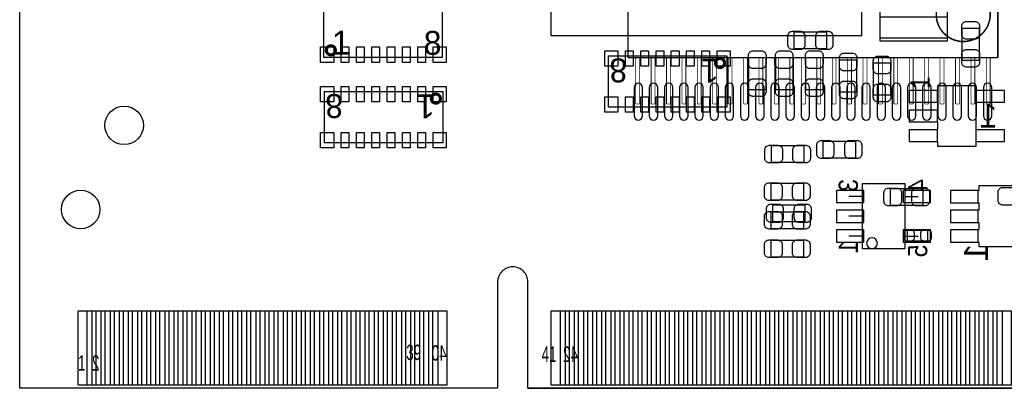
# Model space of a CAD drawing. Extents: x 7.2 to 74.8, y 34 to 67.
# Tile 1 of 7: x 7.2 to 39.7, y 34 to 46.1. Entities that reach past the tile are written whole.
import ezdxf
from ezdxf.enums import TextEntityAlignment as Align

# ---------------------------------------------------------------- set-up
doc = ezdxf.new("R2010")
doc.units = 0
for name, color, linetype in [('BG_OUTLINE', 3, 'CONTINUOUS'), ('PG_ASSEMBLY_BOTTOM', 140, 'CONTINUOUS'), ('PG_ASSEMBLY_TOP', 140, 'CONTINUOUS'), ('PIN_BOTTOM', 2, 'CONTINUOUS'), ('PIN_TOP', 160, 'CONTINUOUS')]:
    doc.layers.add(name, color=color, linetype=linetype)

msp = doc.modelspace()

# ---------------------------------------------------------------- linework, layer by layer
at = {"layer": 'BG_OUTLINE'}
msp.add_lwpolyline([(74.799952, 55.992776, 0.414214), (72.800972, 53.993796, 0.414214), (74.799952, 51.994816), (74.799952, 33.993836), (23.949152, 33.993836), (23.949152, 37.493956, 0.414214), (23.451312, 37.994336, 0.414214), (22.950932, 37.493956), (22.950932, 33.993836), (7.200392, 33.993836), (7.200392, 51.994816, 0.414214), (9.199372, 53.993796, 0.414214), (7.200392, 55.992776), (7.199884, 66.987928), (74.799952, 66.987928)], format="xyb", close=True, dxfattribs=at)
at = {"layer": 'PG_ASSEMBLY_BOTTOM'}
for points, const_width in [([(27.249882, 61.69787), (27.249882, 44.88307)], 0.0508), ([(39.441882, 44.88307), (39.441882, 61.69787)], 0.0508), ([(27.249882, 44.88307), (39.441882, 44.88307)], 0.0508), ([(27.503882, 43.35907), (27.503882, 44.88307)], 0.0254), ([(27.630882, 44.88307), (27.630882, 43.35907)], 0.0254), ([(28.011882, 43.35907), (28.011882, 44.88307)], 0.0254), ([(28.138882, 44.88307), (28.138882, 43.35907)], 0.0254), ([(28.519882, 43.35907), (28.519882, 44.88307)], 0.0254), ([(28.646882, 44.88307), (28.646882, 43.35907)], 0.0254), ([(29.027882, 43.35907), (29.027882, 44.88307)], 0.0254), ([(29.154882, 44.88307), (29.154882, 43.35907)], 0.0254), ([(29.535882, 43.35907), (29.535882, 44.88307)], 0.0254), ([(29.662882, 44.88307), (29.662882, 43.35907)], 0.0254), ([(30.043882, 43.35907), (30.043882, 44.88307)], 0.0254), ([(30.170882, 44.88307), (30.170882, 43.35907)], 0.0254), ([(30.551882, 43.35907), (30.551882, 44.88307)], 0.0254), ([(30.678882, 44.88307), (30.678882, 43.35907)], 0.0254), ([(31.059882, 43.35907), (31.059882, 44.88307)], 0.0254), ([(31.186882, 44.88307), (31.186882, 43.35907)], 0.0254), ([(31.567882, 43.35907), (31.567882, 44.88307)], 0.0254), ([(31.694882, 44.88307), (31.694882, 43.35907)], 0.0254), ([(32.075882, 43.35907), (32.075882, 44.88307)], 0.0254), ([(32.202882, 44.88307), (32.202882, 43.35907)], 0.0254), ([(32.583882, 43.35907), (32.583882, 44.88307)], 0.0254), ([(32.710882, 44.88307), (32.710882, 43.35907)], 0.0254), ([(32.964882, 43.35907), (32.964882, 44.88307)], 0.0254), ([(33.091882, 44.88307), (33.091882, 43.35907)], 0.0254), ([(33.472882, 43.35907), (33.472882, 44.88307)], 0.0254), ([(33.599882, 44.88307), (33.599882, 43.35907)], 0.0254), ([(33.980882, 43.35907), (33.980882, 44.88307)], 0.0254), ([(34.107882, 44.88307), (34.107882, 43.35907)], 0.0254), ([(34.488882, 43.35907), (34.488882, 44.88307)], 0.0254), ([(34.615882, 44.88307), (34.615882, 43.35907)], 0.0254), ([(34.996882, 43.35907), (34.996882, 44.88307)], 0.0254), ([(35.123882, 44.88307), (35.123882, 43.35907)], 0.0254), ([(35.504882, 43.35907), (35.504882, 44.88307)], 0.0254), ([(35.631882, 44.88307), (35.631882, 43.35907)], 0.0254), ([(36.012882, 43.35907), (36.012882, 44.88307)], 0.0254), ([(36.139882, 44.88307), (36.139882, 43.35907)], 0.0254), ([(36.520882, 43.35907), (36.520882, 44.88307)], 0.0254), ([(36.647882, 44.88307), (36.647882, 43.35907)], 0.0254), ([(37.028882, 43.35907), (37.028882, 44.88307)], 0.0254), ([(37.155882, 44.88307), (37.155882, 43.35907)], 0.0254), ([(37.536882, 43.35907), (37.536882, 44.88307)], 0.0254), ([(37.663882, 44.88307), (37.663882, 43.35907)], 0.0254), ([(38.044882, 43.35907), (38.044882, 44.88307)], 0.0254), ([(38.171882, 44.88307), (38.171882, 43.35907)], 0.0254), ([(38.552882, 43.35907), (38.552882, 44.88307)], 0.0254), ([(38.679882, 44.88307), (38.679882, 43.35907)], 0.0254), ([(39.060882, 43.35907), (39.060882, 44.88307)], 0.0254), ([(39.187882, 44.88307), (39.187882, 43.35907)], 0.0254), ([(27.630882, 43.35907), (27.503882, 43.35907)], 0.0254), ([(28.138882, 43.35907), (28.011882, 43.35907)], 0.0254), ([(28.646882, 43.35907), (28.519882, 43.35907)], 0.0254), ([(29.154882, 43.35907), (29.027882, 43.35907)], 0.0254), ([(29.662882, 43.35907), (29.535882, 43.35907)], 0.0254), ([(30.170882, 43.35907), (30.043882, 43.35907)], 0.0254), ([(30.678882, 43.35907), (30.551882, 43.35907)], 0.0254), ([(31.186882, 43.35907), (31.059882, 43.35907)], 0.0254), ([(31.694882, 43.35907), (31.567882, 43.35907)], 0.0254), ([(32.202882, 43.35907), (32.075882, 43.35907)], 0.0254), ([(32.710882, 43.35907), (32.583882, 43.35907)], 0.0254), ([(33.091882, 43.35907), (32.964882, 43.35907)], 0.0254), ([(33.599882, 43.35907), (33.472882, 43.35907)], 0.0254), ([(34.107882, 43.35907), (33.980882, 43.35907)], 0.0254), ([(34.615882, 43.35907), (34.488882, 43.35907)], 0.0254), ([(35.123882, 43.35907), (34.996882, 43.35907)], 0.0254), ([(35.631882, 43.35907), (35.504882, 43.35907)], 0.0254), ([(36.139882, 43.35907), (36.012882, 43.35907)], 0.0254), ([(36.647882, 43.35907), (36.520882, 43.35907)], 0.0254), ([(37.155882, 43.35907), (37.028882, 43.35907)], 0.0254), ([(37.663882, 43.35907), (37.536882, 43.35907)], 0.0254), ([(38.171882, 43.35907), (38.044882, 43.35907)], 0.0254), ([(38.679882, 43.35907), (38.552882, 43.35907)], 0.0254), ([(39.187882, 43.35907), (39.060882, 43.35907)], 0.0254)]:
    msp.add_lwpolyline(points, dxfattribs=dict(at, const_width=const_width))
at = {"layer": 'PG_ASSEMBLY_BOTTOM', "const_width": 0.0508}
msp.add_lwpolyline([(39.187882, 46.30547, 1), (37.409882, 46.30547, 1), (39.187882, 46.30547)], format="xyb", dxfattribs=at)
at = {"layer": 'PG_ASSEMBLY_BOTTOM'}
for points in [[(33.79089, 45.171868), (32.730694, 45.171868), (32.730694, 45.731684), (33.79089, 45.731684)], [(34.743898, 41.579292), (33.683702, 41.579292), (33.683702, 42.139108), (34.743898, 42.139108)], [(38.808152, 40.661336), (38.808152, 40.514016), (37.875972, 40.514016), (37.875972, 40.107616), (38.808152, 40.107616), (38.808152, 39.863776), (37.875972, 39.863776), (37.875972, 39.457376), (38.808152, 39.457376), (38.808152, 39.211758), (37.875972, 39.211758), (37.875972, 38.807136), (38.808152, 38.807136), (38.808152, 38.659816), (40.057832, 38.659816), (40.057832, 38.807136), (40.990012, 38.807136), (40.990012, 39.213536), (40.057832, 39.213536), (40.057832, 40.107616), (40.990012, 40.107616), (40.990012, 40.514016), (40.057832, 40.514016), (40.057832, 40.661336)], [(32.019494, 40.039544), (33.07969, 40.039544), (33.07969, 39.479728), (32.019494, 39.479728)]]:
    msp.add_lwpolyline(points, close=True, dxfattribs=at)
for points in [[(34.973768, 38.585394), (34.973768, 40.735504), (36.373816, 40.735504), (36.373816, 38.585394), (34.973768, 38.585394)], [(34.987992, 40.310816), (34.530792, 40.310816)], [(36.359592, 40.310816), (36.816792, 40.310816)], [(34.987992, 39.660576), (34.530792, 39.660576)], [(34.987992, 39.010336), (34.530792, 39.010336)], [(36.359592, 39.010336), (36.816792, 39.010336)]]:
    msp.add_lwpolyline(points, dxfattribs=at)
msp.add_lwpolyline([(35.470592, 38.771576, 1), (35.114992, 38.771576, 1), (35.470592, 38.771576)], format="xyb", dxfattribs=at)
at = {"layer": 'PG_ASSEMBLY_TOP'}
for points in [[(24.706834, 45.610018), (34.95675, 45.610018), (34.95675, 55.859934), (24.706834, 55.859934)], [(37.764466, 45.524166), (35.564572, 45.524166), (35.564572, 48.224186), (37.764466, 48.224186)], [(17.226026, 44.888404), (17.226026, 46.588172), (21.125942, 46.588172), (21.125942, 44.888404)], [(38.264084, 45.854874), (38.8239, 45.854874), (38.8239, 44.794678), (38.264084, 44.794678)], [(30.512258, 44.949364), (30.512258, 43.249596), (26.612342, 43.249596), (26.612342, 44.949364)], [(31.228284, 44.889674), (31.7881, 44.889674), (31.7881, 43.829478), (31.228284, 43.829478)], [(32.117284, 44.889674), (32.6771, 44.889674), (32.6771, 43.829478), (32.117284, 43.829478)], [(33.6677, 43.829478), (33.107884, 43.829478), (33.107884, 44.889674), (33.6677, 44.889674)], [(34.225484, 44.813474), (34.7853, 44.813474), (34.7853, 43.753278), (34.225484, 43.753278)], [(35.9029, 43.651678), (35.343084, 43.651678), (35.343084, 44.711874), (35.9029, 44.711874)], [(37.461952, 41.961816), (37.461952, 42.109136), (36.529772, 42.109136), (36.529772, 42.515536), (37.461952, 42.515536), (37.461952, 42.759376), (36.529772, 42.759376), (36.529772, 43.165776), (37.461952, 43.165776), (37.461952, 43.411394), (36.529772, 43.411394), (36.529772, 43.816016), (37.461952, 43.816016), (37.461952, 43.963336), (38.711632, 43.963336), (38.711632, 43.816016), (39.643812, 43.816016), (39.643812, 43.409616), (38.711632, 43.409616), (38.711632, 42.515536), (39.643812, 42.515536), (39.643812, 42.109136), (38.711632, 42.109136), (38.711632, 41.961816)], [(21.146262, 43.774868), (21.146262, 42.0751), (17.246346, 42.0751), (17.246346, 43.774868)], [(31.980378, 41.4274), (31.980378, 41.987216), (33.040574, 41.987216), (33.040574, 41.4274)], [(31.968694, 40.190928), (31.968694, 40.750744), (33.02889, 40.750744), (33.02889, 40.190928)], [(35.905694, 40.015668), (35.905694, 40.575484), (36.96589, 40.575484), (36.96589, 40.015668)], [(31.968694, 39.251128), (31.968694, 39.810944), (33.02889, 39.810944), (33.02889, 39.251128)], [(37.121338, 39.205662), (37.121338, 38.84549), (36.461446, 38.84549), (36.461446, 39.205662)], [(31.968694, 38.311328), (31.968694, 38.871144), (33.02889, 38.871144), (33.02889, 38.311328)]]:
    msp.add_lwpolyline(points, close=True, dxfattribs=at)
at = {"layer": 'PG_ASSEMBLY_TOP', "const_width": 0.100076}
for points in [[(17.60601, 45.12818, 0.999873), (17.306036, 45.128434, 1.000127), (17.60601, 45.12818)], [(30.432502, 44.709588, 1.000126), (30.13202, 44.709334, 0.999874), (30.432502, 44.709588)], [(21.066506, 43.535092, 1.000126), (20.766024, 43.534838, 0.999874), (21.066506, 43.535092)]]:
    msp.add_lwpolyline(points, format="xyb", dxfattribs=at)
at = {"layer": 'PG_ASSEMBLY_TOP'}
for points in [[(23.451312, 37.994336, 0.414214), (22.950932, 37.493956)], [(23.949152, 37.493956, 0.414214), (23.451312, 37.994336)]]:
    msp.add_lwpolyline(points, format="xyb", dxfattribs=at)
for points in [[(22.950932, 37.493956), (22.950932, 33.993836)], [(23.949152, 33.993836), (23.949152, 37.493956)], [(22.950932, 33.993836), (7.200392, 33.994344)], [(22.950932, 33.993836), (21.630132, 33.993836)], [(23.949152, 33.993836), (74.80046, 33.994344)], [(25.302972, 33.993836), (23.949152, 33.993836)]]:
    msp.add_lwpolyline(points, dxfattribs=at)
at = {"layer": 'PIN_BOTTOM'}
for points in [[(32.660844, 45.161708), (32.940752, 45.161708, 0.414846), (33.090866, 45.311822), (33.090866, 45.59173, 0.414846), (32.940752, 45.741844), (32.660844, 45.741844, 0.414846), (32.51073, 45.59173), (32.51073, 45.311822, 0.414846)], [(33.86074, 45.741844), (33.580832, 45.741844, 0.414846), (33.430718, 45.59173), (33.430718, 45.311822, 0.414846), (33.580832, 45.161708), (33.86074, 45.161708, 0.414846), (34.010854, 45.311822), (34.010854, 45.59173, 0.414846)], [(27.450542, 43.90517), (27.450542, 42.96537, 1), (27.729942, 42.96537), (27.729942, 43.90517, 1)], [(27.950922, 43.90517), (27.950922, 42.96537, 1), (28.230322, 42.96537), (28.230322, 43.90517, 1)], [(28.451302, 43.90517), (28.451302, 42.96537, 1), (28.730702, 42.96537), (28.730702, 43.90517, 1)], [(28.951682, 43.90517), (28.951682, 42.96537, 1), (29.231082, 42.96537), (29.231082, 43.90517, 1)], [(29.452062, 43.90517), (29.452062, 42.96537, 1), (29.731462, 42.96537), (29.731462, 43.90517, 1)], [(29.952442, 43.90517), (29.952442, 42.96537, 1), (30.231842, 42.96537), (30.231842, 43.90517, 1)], [(30.452822, 43.90517), (30.452822, 42.96537, 1), (30.732222, 42.96537), (30.732222, 43.90517, 1)], [(30.953202, 43.90517), (30.953202, 42.96537, 1), (31.232602, 42.96537), (31.232602, 43.90517, 1)], [(31.456122, 43.90517), (31.456122, 42.96537, 1), (31.735522, 42.96537), (31.735522, 43.90517, 1)], [(31.953962, 43.90517), (31.953962, 42.96537, 1), (32.233362, 42.96537), (32.233362, 43.90517, 1)], [(32.454342, 43.90517), (32.454342, 42.96537, 1), (32.733742, 42.96537), (32.733742, 43.90517, 1)], [(32.957262, 43.90517), (32.957262, 42.96537, 1), (33.236662, 42.96537), (33.236662, 43.90517, 1)], [(33.455102, 43.90517), (33.455102, 42.96537, 1), (33.734502, 42.96537), (33.734502, 43.90517, 1)], [(33.958022, 43.90517), (33.958022, 42.96537, 1), (34.237422, 42.96537), (34.237422, 43.90517, 1)], [(34.458402, 43.90517), (34.458402, 42.96537, 1), (34.737802, 42.96537), (34.737802, 43.90517, 1)], [(34.956242, 43.90517), (34.956242, 42.96537, 1), (35.235642, 42.96537), (35.235642, 43.90517, 1)], [(35.459162, 43.90517), (35.459162, 42.96537, 1), (35.738562, 42.96537), (35.738562, 43.90517, 1)], [(35.959542, 43.90517), (35.959542, 42.96537, 1), (36.238942, 42.96537), (36.238942, 43.90517, 1)], [(36.459922, 43.90517), (36.459922, 42.96537, 1), (36.739322, 42.96537), (36.739322, 43.90517, 1)], [(36.960302, 43.90517), (36.960302, 42.96537, 1), (37.239702, 42.96537), (37.239702, 43.90517, 1)], [(37.460682, 43.90517), (37.460682, 42.96537, 1), (37.740082, 42.96537), (37.740082, 43.90517, 1)], [(37.961062, 43.90517), (37.961062, 42.96537, 1), (38.240462, 42.96537), (38.240462, 43.90517, 1)], [(38.461442, 43.90517), (38.461442, 42.96537, 1), (38.740842, 42.96537), (38.740842, 43.90517, 1)], [(38.961822, 43.90517), (38.961822, 42.96537, 1), (39.241222, 42.96537), (39.241222, 43.90517, 1)], [(33.613852, 41.569132), (33.89376, 41.569132, 0.414846), (34.043874, 41.719246), (34.043874, 41.999154, 0.414846), (33.89376, 42.149268), (33.613852, 42.149268, 0.414846), (33.463738, 41.999154), (33.463738, 41.719246, 0.414846)], [(34.813748, 42.149268), (34.53384, 42.149268, 0.414846), (34.383726, 41.999154), (34.383726, 41.719246, 0.414846), (34.53384, 41.569132), (34.813748, 41.569132, 0.414846), (34.963862, 41.719246), (34.963862, 41.999154, 0.414846)], [(31.949644, 39.469568), (32.229552, 39.469568, 0.414846), (32.379666, 39.619682), (32.379666, 39.89959, 0.414846), (32.229552, 40.049704), (31.949644, 40.049704, 0.414846), (31.79953, 39.89959), (31.79953, 39.619682, 0.414846)], [(33.14954, 40.049704), (32.869632, 40.049704, 0.414846), (32.719518, 39.89959), (32.719518, 39.619682, 0.414846), (32.869632, 39.469568), (33.14954, 39.469568, 0.414846), (33.299654, 39.619682), (33.299654, 39.89959, 0.414846)]]:
    msp.add_lwpolyline(points, format="xyb", close=True, dxfattribs=at)
for points in [[(34.124011, 40.110791), (35.023933, 40.110791), (35.023933, 40.510841), (34.124011, 40.510841)], [(36.323651, 40.110791), (37.223573, 40.110791), (37.223573, 40.510841), (36.323651, 40.510841)], [(38.790372, 40.514016), (37.875972, 40.514016), (37.875972, 40.107616), (38.790372, 40.107616)], [(34.124011, 39.460551), (35.023933, 39.460551), (35.023933, 39.860601), (34.124011, 39.860601)], [(38.790372, 39.863776), (37.875972, 39.863776), (37.875972, 39.457376), (38.790372, 39.457376)], [(34.124011, 38.810311), (35.023933, 38.810311), (35.023933, 39.210361), (34.124011, 39.210361)], [(36.323651, 38.810311), (37.223573, 38.810311), (37.223573, 39.210361), (36.323651, 39.210361)], [(38.790372, 39.213536), (37.875972, 39.213536), (37.875972, 38.807136), (38.790372, 38.807136)], [(9.421876, 34.09442), (9.421876, 36.54425), (9.879076, 36.54425), (9.879076, 34.09442)], [(10.021824, 34.09442), (10.021824, 36.54425), (10.479024, 36.54425), (10.479024, 34.09442)], [(10.621772, 34.09442), (10.621772, 36.54425), (11.078972, 36.54425), (11.078972, 34.09442)], [(11.22172, 34.09442), (11.22172, 36.54425), (11.67892, 36.54425), (11.67892, 34.09442)], [(11.821668, 34.09442), (11.821668, 36.54425), (12.278868, 36.54425), (12.278868, 34.09442)], [(12.42187, 34.09442), (12.42187, 36.54425), (12.87907, 36.54425), (12.87907, 34.09442)], [(13.021818, 34.09442), (13.021818, 36.54425), (13.479018, 36.54425), (13.479018, 34.09442)], [(13.621766, 34.09442), (13.621766, 36.54425), (14.078966, 36.54425), (14.078966, 34.09442)], [(14.221714, 34.09442), (14.221714, 36.54425), (14.678914, 36.54425), (14.678914, 34.09442)], [(14.821916, 34.09442), (14.821916, 36.54425), (15.279116, 36.54425), (15.279116, 34.09442)], [(15.421864, 34.09442), (15.421864, 36.54425), (15.879064, 36.54425), (15.879064, 34.09442)], [(16.021812, 34.09442), (16.021812, 36.54425), (16.479012, 36.54425), (16.479012, 34.09442)], [(16.62176, 34.09442), (16.62176, 36.54425), (17.07896, 36.54425), (17.07896, 34.09442)], [(17.221708, 34.09442), (17.221708, 36.54425), (17.678908, 36.54425), (17.678908, 34.09442)], [(17.82191, 34.09442), (17.82191, 36.54425), (18.27911, 36.54425), (18.27911, 34.09442)], [(18.421858, 34.09442), (18.421858, 36.54425), (18.879058, 36.54425), (18.879058, 34.09442)], [(19.021806, 34.09442), (19.021806, 36.54425), (19.479006, 36.54425), (19.479006, 34.09442)], [(19.621754, 34.09442), (19.621754, 36.54425), (20.078954, 36.54425), (20.078954, 34.09442)], [(20.221702, 34.09442), (20.221702, 36.54425), (20.678902, 36.54425), (20.678902, 34.09442)], [(20.821904, 34.09442), (20.821904, 36.54425), (21.279104, 36.54425), (21.279104, 34.09442)], [(25.021794, 34.09442), (25.021794, 36.54425), (25.478994, 36.54425), (25.478994, 34.09442)], [(25.621742, 34.09442), (25.621742, 36.54425), (26.078942, 36.54425), (26.078942, 34.09442)], [(26.22169, 34.09442), (26.22169, 36.54425), (26.67889, 36.54425), (26.67889, 34.09442)], [(26.821892, 34.09442), (26.821892, 36.54425), (27.279092, 36.54425), (27.279092, 34.09442)], [(27.42184, 34.09442), (27.42184, 36.54425), (27.87904, 36.54425), (27.87904, 34.09442)], [(28.021788, 34.09442), (28.021788, 36.54425), (28.478988, 36.54425), (28.478988, 34.09442)], [(28.621736, 34.09442), (28.621736, 36.54425), (29.078936, 36.54425), (29.078936, 34.09442)], [(29.221684, 34.09442), (29.221684, 36.54425), (29.678884, 36.54425), (29.678884, 34.09442)], [(29.821886, 34.09442), (29.821886, 36.54425), (30.279086, 36.54425), (30.279086, 34.09442)], [(30.421834, 34.09442), (30.421834, 36.54425), (30.879034, 36.54425), (30.879034, 34.09442)], [(31.021782, 34.09442), (31.021782, 36.54425), (31.478982, 36.54425), (31.478982, 34.09442)], [(31.62173, 34.09442), (31.62173, 36.54425), (32.07893, 36.54425), (32.07893, 34.09442)], [(32.221678, 34.09442), (32.221678, 36.54425), (32.678878, 36.54425), (32.678878, 34.09442)], [(32.82188, 34.09442), (32.82188, 36.54425), (33.27908, 36.54425), (33.27908, 34.09442)], [(33.421828, 34.09442), (33.421828, 36.54425), (33.879028, 36.54425), (33.879028, 34.09442)], [(34.021776, 34.09442), (34.021776, 36.54425), (34.478976, 36.54425), (34.478976, 34.09442)], [(34.621724, 34.09442), (34.621724, 36.54425), (35.078924, 36.54425), (35.078924, 34.09442)], [(35.221672, 34.09442), (35.221672, 36.54425), (35.678872, 36.54425), (35.678872, 34.09442)], [(35.821874, 34.09442), (35.821874, 36.54425), (36.279074, 36.54425), (36.279074, 34.09442)], [(36.421822, 34.09442), (36.421822, 36.54425), (36.879022, 36.54425), (36.879022, 34.09442)], [(37.02177, 34.09442), (37.02177, 36.54425), (37.47897, 36.54425), (37.47897, 34.09442)], [(37.621718, 34.09442), (37.621718, 36.54425), (38.078918, 36.54425), (38.078918, 34.09442)], [(38.221666, 34.09442), (38.221666, 36.54425), (38.678866, 36.54425), (38.678866, 34.09442)], [(38.821868, 34.09442), (38.821868, 36.54425), (39.279068, 36.54425), (39.279068, 34.09442)], [(39.421816, 34.09442), (39.421816, 36.54425), (39.879016, 36.54425), (39.879016, 34.09442)]]:
    msp.add_lwpolyline(points, close=True, dxfattribs=at)
msp.add_circle((10.642092, 42.655236), 0.635, dxfattribs=at)
at = {"layer": 'PIN_TOP'}
for points in [[(37.769292, 45.425106), (35.559492, 45.425106), (35.559492, 46.225206), (37.769292, 46.225206)], [(17.549114, 45.238162), (17.549114, 44.730162), (17.117314, 44.730162), (17.117314, 45.238162)], [(17.79905, 44.730162), (17.79905, 45.238162), (18.05305, 45.238162), (18.05305, 44.730162)], [(18.302986, 44.730162), (18.302986, 45.238162), (18.556986, 45.238162), (18.556986, 44.730162)], [(18.807176, 44.730162), (18.807176, 45.238162), (19.061176, 45.238162), (19.061176, 44.730162)], [(19.311112, 44.730162), (19.311112, 45.238162), (19.565112, 45.238162), (19.565112, 44.730162)], [(19.815048, 44.730162), (19.815048, 45.238162), (20.069048, 45.238162), (20.069048, 44.730162)], [(20.318984, 44.730162), (20.318984, 45.238162), (20.572984, 45.238162), (20.572984, 44.730162)], [(21.254974, 45.238162), (21.254974, 44.730162), (20.823174, 44.730162), (20.823174, 45.238162)], [(26.48331, 44.599606), (26.48331, 45.107606), (26.91511, 45.107606), (26.91511, 44.599606)], [(27.4193, 45.107606), (27.4193, 44.599606), (27.1653, 44.599606), (27.1653, 45.107606)], [(27.923236, 45.107606), (27.923236, 44.599606), (27.669236, 44.599606), (27.669236, 45.107606)], [(28.427172, 45.107606), (28.427172, 44.599606), (28.173172, 44.599606), (28.173172, 45.107606)], [(28.931108, 45.107606), (28.931108, 44.599606), (28.677108, 44.599606), (28.677108, 45.107606)], [(29.435298, 45.107606), (29.435298, 44.599606), (29.181298, 44.599606), (29.181298, 45.107606)], [(29.939234, 45.107606), (29.939234, 44.599606), (29.685234, 44.599606), (29.685234, 45.107606)], [(30.18917, 44.599606), (30.18917, 45.107606), (30.62097, 45.107606), (30.62097, 44.599606)], [(17.117314, 43.42511), (17.117314, 43.93311), (17.549114, 43.93311), (17.549114, 43.42511)], [(18.053304, 43.93311), (18.053304, 43.42511), (17.799304, 43.42511), (17.799304, 43.93311)], [(18.55724, 43.93311), (18.55724, 43.42511), (18.30324, 43.42511), (18.30324, 43.93311)], [(19.061176, 43.93311), (19.061176, 43.42511), (18.807176, 43.42511), (18.807176, 43.93311)], [(19.565112, 43.93311), (19.565112, 43.42511), (19.311112, 43.42511), (19.311112, 43.93311)], [(20.069302, 43.93311), (20.069302, 43.42511), (19.815302, 43.42511), (19.815302, 43.93311)], [(20.573238, 43.93311), (20.573238, 43.42511), (20.319238, 43.42511), (20.319238, 43.93311)], [(20.823174, 43.42511), (20.823174, 43.93311), (21.254974, 43.93311), (21.254974, 43.42511)], [(37.444172, 43.409616), (36.529772, 43.409616), (36.529772, 43.816016), (37.444172, 43.816016)], [(39.643812, 43.409616), (38.729412, 43.409616), (38.729412, 43.816016), (39.643812, 43.816016)], [(26.91511, 43.599354), (26.91511, 43.091354), (26.48331, 43.091354), (26.48331, 43.599354)], [(27.4193, 43.599354), (27.4193, 43.091354), (27.1653, 43.091354), (27.1653, 43.599354)], [(27.923236, 43.599354), (27.923236, 43.091354), (27.669236, 43.091354), (27.669236, 43.599354)], [(28.427172, 43.599354), (28.427172, 43.091354), (28.173172, 43.091354), (28.173172, 43.599354)], [(28.931108, 43.599354), (28.931108, 43.091354), (28.677108, 43.091354), (28.677108, 43.599354)], [(29.435298, 43.599354), (29.435298, 43.091354), (29.181298, 43.091354), (29.181298, 43.599354)], [(29.939234, 43.599354), (29.939234, 43.091354), (29.685234, 43.091354), (29.685234, 43.599354)], [(30.62097, 43.599354), (30.62097, 43.091354), (30.18917, 43.091354), (30.18917, 43.599354)], [(37.444172, 42.759376), (36.529772, 42.759376), (36.529772, 43.165776), (37.444172, 43.165776)], [(37.444172, 42.109136), (36.529772, 42.109136), (36.529772, 42.515536), (37.444172, 42.515536)], [(39.643812, 42.109136), (38.729412, 42.109136), (38.729412, 42.515536), (39.643812, 42.515536)], [(17.549114, 42.424858), (17.549114, 41.916858), (17.117314, 41.916858), (17.117314, 42.424858)], [(18.053304, 42.424858), (18.053304, 41.916858), (17.799304, 41.916858), (17.799304, 42.424858)], [(18.55724, 42.424858), (18.55724, 41.916858), (18.30324, 41.916858), (18.30324, 42.424858)], [(19.061176, 42.424858), (19.061176, 41.916858), (18.807176, 41.916858), (18.807176, 42.424858)], [(19.565112, 42.424858), (19.565112, 41.916858), (19.311112, 41.916858), (19.311112, 42.424858)], [(20.069302, 42.424858), (20.069302, 41.916858), (19.815302, 41.916858), (19.815302, 42.424858)], [(20.573238, 42.424858), (20.573238, 41.916858), (20.319238, 41.916858), (20.319238, 42.424858)], [(21.254974, 42.424858), (21.254974, 41.916858), (20.823174, 41.916858), (20.823174, 42.424858)], [(9.121902, 34.09442), (9.121902, 36.54425), (9.579102, 36.54425), (9.579102, 34.09442)], [(9.72185, 34.09442), (9.72185, 36.54425), (10.17905, 36.54425), (10.17905, 34.09442)], [(10.321798, 34.09442), (10.321798, 36.54425), (10.778998, 36.54425), (10.778998, 34.09442)], [(10.921746, 34.09442), (10.921746, 36.54425), (11.378946, 36.54425), (11.378946, 34.09442)], [(11.521694, 34.09442), (11.521694, 36.54425), (11.978894, 36.54425), (11.978894, 34.09442)], [(12.121896, 34.09442), (12.121896, 36.54425), (12.579096, 36.54425), (12.579096, 34.09442)], [(12.721844, 34.09442), (12.721844, 36.54425), (13.179044, 36.54425), (13.179044, 34.09442)], [(13.321792, 34.09442), (13.321792, 36.54425), (13.778992, 36.54425), (13.778992, 34.09442)], [(13.92174, 34.09442), (13.92174, 36.54425), (14.37894, 36.54425), (14.37894, 34.09442)], [(14.521688, 34.09442), (14.521688, 36.54425), (14.978888, 36.54425), (14.978888, 34.09442)], [(15.12189, 34.09442), (15.12189, 36.54425), (15.57909, 36.54425), (15.57909, 34.09442)], [(15.721838, 34.09442), (15.721838, 36.54425), (16.179038, 36.54425), (16.179038, 34.09442)], [(16.321786, 34.09442), (16.321786, 36.54425), (16.778986, 36.54425), (16.778986, 34.09442)], [(16.921734, 34.09442), (16.921734, 36.54425), (17.378934, 36.54425), (17.378934, 34.09442)], [(17.521682, 34.09442), (17.521682, 36.54425), (17.978882, 36.54425), (17.978882, 34.09442)], [(18.121884, 34.09442), (18.121884, 36.54425), (18.579084, 36.54425), (18.579084, 34.09442)], [(18.721832, 34.09442), (18.721832, 36.54425), (19.179032, 36.54425), (19.179032, 34.09442)], [(19.32178, 34.09442), (19.32178, 36.54425), (19.77898, 36.54425), (19.77898, 34.09442)], [(19.921728, 34.09442), (19.921728, 36.54425), (20.378928, 36.54425), (20.378928, 34.09442)], [(20.521676, 34.09442), (20.521676, 36.54425), (20.978876, 36.54425), (20.978876, 34.09442)], [(24.72182, 34.09442), (24.72182, 36.54425), (25.17902, 36.54425), (25.17902, 34.09442)], [(25.321768, 34.09442), (25.321768, 36.54425), (25.778968, 36.54425), (25.778968, 34.09442)], [(25.921716, 34.09442), (25.921716, 36.54425), (26.378916, 36.54425), (26.378916, 34.09442)], [(26.521918, 34.09442), (26.521918, 36.54425), (26.979118, 36.54425), (26.979118, 34.09442)], [(27.121866, 34.09442), (27.121866, 36.54425), (27.579066, 36.54425), (27.579066, 34.09442)], [(27.721814, 34.09442), (27.721814, 36.54425), (28.179014, 36.54425), (28.179014, 34.09442)], [(28.321762, 34.09442), (28.321762, 36.54425), (28.778962, 36.54425), (28.778962, 34.09442)], [(28.92171, 34.09442), (28.92171, 36.54425), (29.37891, 36.54425), (29.37891, 34.09442)], [(29.521912, 34.09442), (29.521912, 36.54425), (29.979112, 36.54425), (29.979112, 34.09442)], [(30.12186, 34.09442), (30.12186, 36.54425), (30.57906, 36.54425), (30.57906, 34.09442)], [(30.721808, 34.09442), (30.721808, 36.54425), (31.179008, 36.54425), (31.179008, 34.09442)], [(31.321756, 34.09442), (31.321756, 36.54425), (31.778956, 36.54425), (31.778956, 34.09442)], [(31.921704, 34.09442), (31.921704, 36.54425), (32.378904, 36.54425), (32.378904, 34.09442)], [(32.521906, 34.09442), (32.521906, 36.54425), (32.979106, 36.54425), (32.979106, 34.09442)], [(33.121854, 34.09442), (33.121854, 36.54425), (33.579054, 36.54425), (33.579054, 34.09442)], [(33.721802, 34.09442), (33.721802, 36.54425), (34.179002, 36.54425), (34.179002, 34.09442)], [(34.32175, 34.09442), (34.32175, 36.54425), (34.77895, 36.54425), (34.77895, 34.09442)], [(34.921698, 34.09442), (34.921698, 36.54425), (35.378898, 36.54425), (35.378898, 34.09442)], [(35.5219, 34.09442), (35.5219, 36.54425), (35.9791, 36.54425), (35.9791, 34.09442)], [(36.121848, 34.09442), (36.121848, 36.54425), (36.579048, 36.54425), (36.579048, 34.09442)], [(36.721796, 34.09442), (36.721796, 36.54425), (37.178996, 36.54425), (37.178996, 34.09442)], [(37.321744, 34.09442), (37.321744, 36.54425), (37.778944, 36.54425), (37.778944, 34.09442)], [(37.921692, 34.09442), (37.921692, 36.54425), (38.378892, 36.54425), (38.378892, 34.09442)], [(38.521894, 34.09442), (38.521894, 36.54425), (38.979094, 36.54425), (38.979094, 34.09442)], [(39.121842, 34.09442), (39.121842, 36.54425), (39.579042, 36.54425), (39.579042, 34.09442)]]:
    msp.add_lwpolyline(points, close=True, dxfattribs=at)
for points in [[(38.83406, 45.924724), (38.83406, 45.644816, -0.414846), (38.683946, 45.494702), (38.404038, 45.494702, -0.414846), (38.253924, 45.644816), (38.253924, 45.924724, -0.414846), (38.404038, 46.074838), (38.683946, 46.074838, -0.414846)], [(31.79826, 44.959524), (31.79826, 44.679616, -0.414846), (31.648146, 44.529502), (31.368238, 44.529502, -0.414846), (31.218124, 44.679616), (31.218124, 44.959524, -0.414846), (31.368238, 45.109638), (31.648146, 45.109638, -0.414846)], [(32.68726, 44.959524), (32.68726, 44.679616, -0.414846), (32.537146, 44.529502), (32.257238, 44.529502, -0.414846), (32.107124, 44.679616), (32.107124, 44.959524, -0.414846), (32.257238, 45.109638), (32.537146, 45.109638, -0.414846)], [(33.67786, 44.959524), (33.67786, 44.679616, -0.414846), (33.527746, 44.529502), (33.247838, 44.529502, -0.414846), (33.097724, 44.679616), (33.097724, 44.959524, -0.414846), (33.247838, 45.109638), (33.527746, 45.109638, -0.414846)], [(38.253924, 44.724828), (38.253924, 45.004736, -0.414846), (38.404038, 45.15485), (38.683946, 45.15485, -0.414846), (38.83406, 45.004736), (38.83406, 44.724828, -0.414846), (38.683946, 44.574714), (38.404038, 44.574714, -0.414846)], [(34.79546, 44.883324), (34.79546, 44.603416, -0.414846), (34.645346, 44.453302), (34.365438, 44.453302, -0.414846), (34.215324, 44.603416), (34.215324, 44.883324, -0.414846), (34.365438, 45.033438), (34.645346, 45.033438, -0.414846)], [(35.91306, 44.781724), (35.91306, 44.501816, -0.414846), (35.762946, 44.351702), (35.483038, 44.351702, -0.414846), (35.332924, 44.501816), (35.332924, 44.781724, -0.414846), (35.483038, 44.931838), (35.762946, 44.931838, -0.414846)], [(31.218124, 43.759628), (31.218124, 44.039536, -0.414846), (31.368238, 44.18965), (31.648146, 44.18965, -0.414846), (31.79826, 44.039536), (31.79826, 43.759628, -0.414846), (31.648146, 43.609514), (31.368238, 43.609514, -0.414846)], [(32.107124, 43.759628), (32.107124, 44.039536, -0.414846), (32.257238, 44.18965), (32.537146, 44.18965, -0.414846), (32.68726, 44.039536), (32.68726, 43.759628, -0.414846), (32.537146, 43.609514), (32.257238, 43.609514, -0.414846)], [(33.097724, 43.759628), (33.097724, 44.039536, -0.414846), (33.247838, 44.18965), (33.527746, 44.18965, -0.414846), (33.67786, 44.039536), (33.67786, 43.759628, -0.414846), (33.527746, 43.609514), (33.247838, 43.609514, -0.414846)], [(34.215324, 43.683428), (34.215324, 43.963336, -0.414846), (34.365438, 44.11345), (34.645346, 44.11345, -0.414846), (34.79546, 43.963336), (34.79546, 43.683428, -0.414846), (34.645346, 43.533314), (34.365438, 43.533314, -0.414846)], [(35.332924, 43.581828), (35.332924, 43.861736, -0.414846), (35.483038, 44.01185), (35.762946, 44.01185, -0.414846), (35.91306, 43.861736), (35.91306, 43.581828, -0.414846), (35.762946, 43.431714), (35.483038, 43.431714, -0.414846)], [(31.910528, 41.997376), (32.190436, 41.997376, -0.414846), (32.34055, 41.847262), (32.34055, 41.567354, -0.414846), (32.190436, 41.41724), (31.910528, 41.41724, -0.414846), (31.760414, 41.567354), (31.760414, 41.847262, -0.414846)], [(33.110424, 41.41724), (32.830516, 41.41724, -0.414846), (32.680402, 41.567354), (32.680402, 41.847262, -0.414846), (32.830516, 41.997376), (33.110424, 41.997376, -0.414846), (33.260538, 41.847262), (33.260538, 41.567354, -0.414846)], [(31.898844, 40.760904), (32.178752, 40.760904, -0.414846), (32.328866, 40.61079), (32.328866, 40.330882, -0.414846), (32.178752, 40.180768), (31.898844, 40.180768, -0.414846), (31.74873, 40.330882), (31.74873, 40.61079, -0.414846)], [(33.09874, 40.180768), (32.818832, 40.180768, -0.414846), (32.668718, 40.330882), (32.668718, 40.61079, -0.414846), (32.818832, 40.760904), (33.09874, 40.760904, -0.414846), (33.248854, 40.61079), (33.248854, 40.330882, -0.414846)], [(35.835844, 40.585644), (36.115752, 40.585644, -0.414846), (36.265866, 40.43553), (36.265866, 40.155622, -0.414846), (36.115752, 40.005508), (35.835844, 40.005508, -0.414846), (35.68573, 40.155622), (35.68573, 40.43553, -0.414846)], [(37.03574, 40.005508), (36.755832, 40.005508, -0.414846), (36.605718, 40.155622), (36.605718, 40.43553, -0.414846), (36.755832, 40.585644), (37.03574, 40.585644, -0.414846), (37.185854, 40.43553), (37.185854, 40.155622, -0.414846)], [(39.595044, 40.611044), (39.874952, 40.611044, -0.414846), (40.025066, 40.46093), (40.025066, 40.181022, -0.414846), (39.874952, 40.030908), (39.595044, 40.030908, -0.414846), (39.44493, 40.181022), (39.44493, 40.46093, -0.414846)], [(31.898844, 39.821104), (32.178752, 39.821104, -0.414846), (32.328866, 39.67099), (32.328866, 39.391082, -0.414846), (32.178752, 39.240968), (31.898844, 39.240968, -0.414846), (31.74873, 39.391082), (31.74873, 39.67099, -0.414846)], [(33.09874, 39.240968), (32.818832, 39.240968, -0.414846), (32.668718, 39.391082), (32.668718, 39.67099, -0.414846), (32.818832, 39.821104), (33.09874, 39.821104, -0.414846), (33.248854, 39.67099), (33.248854, 39.391082, -0.414846)], [(36.431474, 39.205662), (36.591494, 39.205662, -0.413587), (36.68141, 39.115492), (36.68141, 38.93566, -0.413587), (36.591494, 38.84549), (36.431474, 38.84549, -0.413587), (36.341558, 38.93566), (36.341558, 39.115492, -0.413587)], [(37.15131, 38.84549), (36.99129, 38.84549, -0.413587), (36.901374, 38.93566), (36.901374, 39.115492, -0.413587), (36.99129, 39.205662), (37.15131, 39.205662, -0.413587), (37.241226, 39.115492), (37.241226, 38.93566, -0.413587)], [(31.898844, 38.881304), (32.178752, 38.881304, -0.414846), (32.328866, 38.73119), (32.328866, 38.451282, -0.414846), (32.178752, 38.301168), (31.898844, 38.301168, -0.414846), (31.74873, 38.451282), (31.74873, 38.73119, -0.414846)], [(33.09874, 38.301168), (32.818832, 38.301168, -0.414846), (32.668718, 38.451282), (32.668718, 38.73119, -0.414846), (32.818832, 38.881304), (33.09874, 38.881304, -0.414846), (33.248854, 38.73119), (33.248854, 38.451282, -0.414846)]]:
    msp.add_lwpolyline(points, format="xyb", close=True, dxfattribs=at)
msp.add_circle((9.210802, 39.884096), 0.635, dxfattribs=at)

# ---------------------------------------------------------------- texts
at = {"layer": 'PG_ASSEMBLY_BOTTOM', "text_generation_flag": 2}
msp.add_text('1', height=0.7874, dxfattribs=at).set_placement((39.130986, 42.58056), align=Align.CENTER)
at = {"layer": 'PG_ASSEMBLY_BOTTOM', "text_generation_flag": 2, "width": 0.88}
for s, p in [('3', (34.826956, 40.676576)), ('4', (37.11321, 40.676576)), ('1', (34.826956, 38.644576)), ('5', (37.11321, 38.517576))]:
    msp.add_text(s, height=0.635, rotation=90, dxfattribs=at).set_placement(p, align=Align.CENTER)
at = {"layer": 'PG_ASSEMBLY_BOTTOM', "text_generation_flag": 2}
msp.add_text('1', height=0.7874, rotation=90, dxfattribs=at).set_placement((39.115492, 38.758876))
at = {"layer": 'PG_ASSEMBLY_BOTTOM', "text_generation_flag": 2, "width": 0.65}
for s, p in [('40', (21.270468, 34.904426)), ('42', (25.600406, 34.864294)), ('2', (9.830308, 34.574226))]:
    msp.add_text(s, height=0.508, dxfattribs=at).set_placement(p)
at = {"layer": 'PG_ASSEMBLY_TOP'}
for s, p in [('1', (17.496028, 44.988226)), ('8', (20.516088, 44.97832))]:
    msp.add_text(s, height=0.7874, dxfattribs=at).set_placement(p)
for s, p in [('8', (27.222196, 44.859448)), ('1', (30.242256, 44.849542)), ('8', (17.8562, 43.684952)), ('1', (20.87626, 43.675046))]:
    msp.add_text(s, height=0.7874, rotation=180, dxfattribs=at).set_placement(p)
at = {"layer": 'PG_ASSEMBLY_TOP', "width": 0.88}
msp.add_text('1', height=0.635, rotation=90, dxfattribs=at).set_placement((37.197792, 43.851576))
at = {"layer": 'PG_ASSEMBLY_TOP', "width": 0.65}
for s, p in [('39', (19.94027, 34.924238)), ('1', (9.120378, 34.574226)), ('41', (24.40051, 34.864294))]:
    msp.add_text(s, height=0.508, dxfattribs=at).set_placement(p)

doc.saveas('drawing.dxf')
